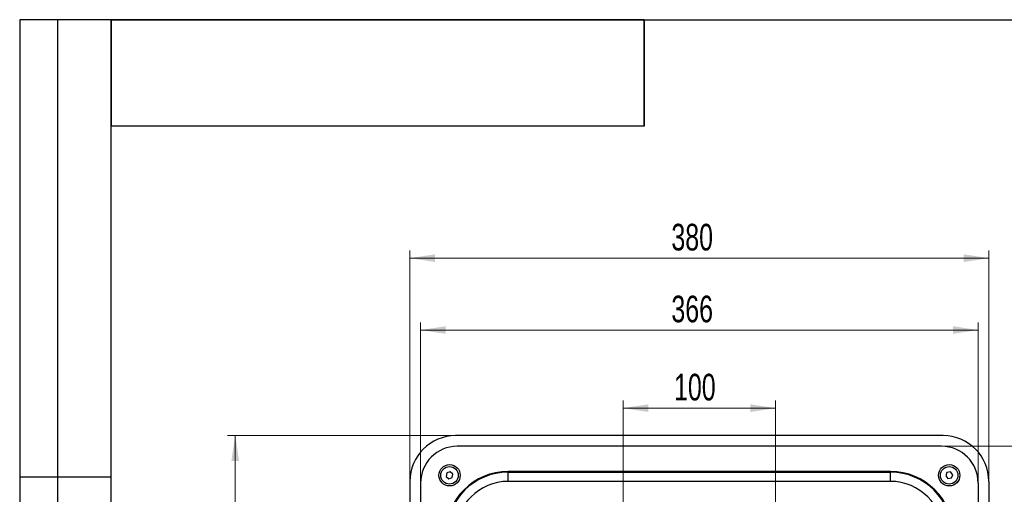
# Model space of a CAD drawing. Header units: millimetres. Extents: x 8 to 415, y 1 to 292.
# Tile 5 of 7: x 8 to 137, y 230 to 292. Entities that reach past the tile are written whole.
import ezdxf

# ---------------------------------------------------------------- set-up
doc = ezdxf.new("R2010")
doc.units = ezdxf.units.MM
doc.styles.add('SLDTEXTSTYLE1', font='TXT', dxfattribs={"width": 0.7})
doc.dimstyles.new('SLDDIMSTYLE0', dxfattribs={"dimtxt": 3.5, "dimasz": 3.302, "dimexe": 0, "dimexo": 0.0625, "dimgap": 0.875, "dimtad": 2, "dimlfac": 5, "dimrnd": 1e-09, "dimzin": 12, "dimdsep": 46, "dimtxsty": 'SLDTEXTSTYLE1', "dimsah": 1, "dimcen": 0.09, "dimadec": 0, "dimazin": 3, "dimtfac": 1, "dimtdec": 3, "dimtofl": 0, "dimtmove": 0, "dimatfit": 3, "dimfxl": 0, "dimfrac": 2, "dimtolj": 1, "dimtzin": 12, "dimarcsym": 0})

# ---------------------------------------------------------------- blocks, each defined once
blk = doc.blocks.new('_D')
at = {"color": 7, "linetype": 'Continuous', "lineweight": 0}
for p, q in [((65.23, 237.39), (35.3, 237.39)), ((36.3, 129.39), (36.3, 237.39)), ((65.23, 129.39), (35.3, 129.39))]:
    blk.add_line(p, q, dxfattribs=at)
at = {"color": 7, "linetype": 'Continuous', "lineweight": 18}
for points in [[(36.3, 237.39), (35.79, 234.08), (36.81, 234.08)], [(36.3, 129.39), (36.81, 132.69), (35.79, 132.69)]]:
    blk.add_solid(points, dxfattribs=at)
at = {"color": 7, "linetype": 'Continuous', "lineweight": 18, "insert": (31.79, 179.54), "char_height": 3.5, "attachment_point": 1, "rotation": 90, "style": 'SLDTEXTSTYLE1'}
blk.add_mtext('540', dxfattribs=at)
blk = doc.blocks.new('_D_1')
at = {"color": 7, "linetype": 'Continuous', "lineweight": 0}
for p, q in [((59.23, 231.39), (59.23, 261.69)), ((135.23, 231.39), (135.23, 261.69)), ((59.23, 260.69), (135.23, 260.69))]:
    blk.add_line(p, q, dxfattribs=at)
at = {"color": 7, "linetype": 'Continuous', "lineweight": 18}
for points in [[(59.23, 260.69), (62.54, 260.18), (62.54, 261.2)], [(135.23, 260.69), (131.93, 261.2), (131.93, 260.18)]]:
    blk.add_solid(points, dxfattribs=at)
at = {"color": 7, "linetype": 'Continuous', "lineweight": 18, "insert": (93.56, 265.2), "char_height": 3.5, "attachment_point": 1, "style": 'SLDTEXTSTYLE1'}
blk.add_mtext('380', dxfattribs=at)
blk = doc.blocks.new('_D_2')
at = {"color": 7, "linetype": 'Continuous', "lineweight": 0}
for p, q in [((60.63, 231.19), (60.63, 252.25)), ((133.83, 231.19), (133.83, 252.25)), ((60.63, 251.25), (133.83, 251.25))]:
    blk.add_line(p, q, dxfattribs=at)
at = {"color": 7, "linetype": 'Continuous', "lineweight": 18}
for points in [[(60.63, 251.25), (63.94, 250.75), (63.94, 251.76)], [(133.83, 251.25), (130.53, 251.76), (130.53, 250.75)]]:
    blk.add_solid(points, dxfattribs=at)
at = {"color": 7, "linetype": 'Continuous', "lineweight": 18, "insert": (93.56, 255.77), "char_height": 3.5, "attachment_point": 1, "style": 'SLDTEXTSTYLE1'}
blk.add_mtext('366', dxfattribs=at)
blk = doc.blocks.new('_D_3')
at = {"color": 7, "linetype": 'Continuous', "lineweight": 0}
for p, q in [((129.03, 235.99), (162.23, 235.99)), ((161.23, 235.99), (161.23, 130.79)), ((129.03, 130.79), (162.23, 130.79))]:
    blk.add_line(p, q, dxfattribs=at)
at = {"color": 7, "linetype": 'Continuous', "lineweight": 18}
for points in [[(161.23, 235.99), (160.73, 232.68), (161.74, 232.68)], [(161.23, 130.79), (161.74, 134.09), (160.73, 134.09)]]:
    blk.add_solid(points, dxfattribs=at)
at = {"color": 7, "linetype": 'Continuous', "lineweight": 18, "insert": (156.72, 179.71), "char_height": 3.5, "attachment_point": 1, "rotation": 90, "style": 'SLDTEXTSTYLE1'}
blk.add_mtext('526', dxfattribs=at)
blk = doc.blocks.new('_D_5')
at = {"color": 7, "linetype": 'Continuous', "lineweight": 0}
for p, q in [((87.23, 215.39), (87.23, 242)), ((107.23, 215.39), (107.23, 242)), ((87.23, 241), (107.23, 241))]:
    blk.add_line(p, q, dxfattribs=at)
at = {"color": 7, "linetype": 'Continuous', "lineweight": 18}
for points in [[(87.23, 241), (90.54, 240.49), (90.54, 241.5)], [(107.23, 241), (103.93, 241.5), (103.93, 240.49)]]:
    blk.add_solid(points, dxfattribs=at)
at = {"color": 7, "linetype": 'Continuous', "lineweight": 18, "insert": (93.91, 245.51), "char_height": 3.5, "attachment_point": 1, "style": 'SLDTEXTSTYLE1'}
blk.add_mtext('100', dxfattribs=at)

msp = doc.modelspace()

# ---------------------------------------------------------------- linework, layer by layer
at = {"color": 7, "linetype": 'Continuous', "lineweight": 25}
for p, q in [((20, 292.0001), (8, 292.0001)), ((8, 292.0001), (8, 172.0001)), ((13, 172.0001), (13, 292.0001)), ((20, 172.0001), (20, 292.0001)), ((20, 5), (20, 292)), ((20, 292), (415, 292)), ((90, 292), (20, 292)), ((20, 292), (20, 278)), ((90, 292), (20, 292)), ((90, 292), (90, 278)), ((90, 278), (90, 292)), ((90, 278), (20, 278)), ((129.2346, 237.3855), (65.2346, 237.3855)), ((129.0346, 235.9855), (65.4346, 235.9855)), ((122.3346, 232.6855), (72.1346, 232.6855)), ((8, 232.0001), (20, 232.0001)), ((64.0904, 232.4935), (63.9958, 232.0414)), ((63.9958, 232.0414), (64.3399, 231.7334)), ((64.5293, 232.6375), (64.0904, 232.4935)), ((64.3399, 231.7334), (64.7788, 231.8774)), ((64.8735, 232.3295), (64.5293, 232.6375)), ((64.7788, 231.8774), (64.8735, 232.3295)), ((72.1346, 231.3855), (72.1346, 232.5855)), ((72.1346, 232.5855), (122.3346, 232.5855)), ((122.3346, 231.3855), (122.3346, 232.5855)), ((129.7436, 232.5442), (129.5785, 232.1128)), ((129.5785, 232.1128), (129.8694, 231.7541)), ((130.1998, 232.6168), (129.7436, 232.5442)), ((129.8694, 231.7541), (130.3256, 231.8268)), ((130.4907, 232.2581), (130.1998, 232.6168)), ((130.3256, 231.8268), (130.4907, 232.2581)), ((59.2346, 231.3855), (59.2346, 135.3855)), ((60.6346, 231.1855), (60.6346, 135.5855)), ((122.3346, 231.3855), (72.1346, 231.3855)), ((133.8346, 231.1855), (133.8346, 135.5855)), ((135.2346, 231.3855), (135.2346, 135.3855))]:
    msp.add_line(p, q, dxfattribs=at)
for centre, radius in [((64.4346, 232.1855), 1.4), ((64.4346, 232.1855), 1.15), ((130.0346, 232.1855), 1.4), ((130.0346, 232.1855), 1.15)]:
    msp.add_circle(centre, radius, dxfattribs=at)
for centre, radius, start, end in [((65.2346, 231.3855), 6, 90, 180), ((129.2346, 231.3855), 6, 0, 90), ((65.4346, 231.1855), 4.8, 90, 180), ((129.0346, 231.1855), 4.8, 0, 90), ((72.1346, 224.4855), 8.2, 90, 180), ((122.3346, 224.4855), 8.2, 0, 90), ((72.1346, 224.4855), 8.1, 90, 180), ((122.3346, 224.4855), 8.1, 0, 90), ((72.1346, 224.4855), 6.9, 90, 180), ((122.3346, 224.4855), 6.9, 0, 90)]:
    msp.add_arc(centre, radius, start, end, dxfattribs=at)

# ---------------------------------------------------------------- dimensions: what is measured, and where the dimension line sits
at = {"color": 7, "linetype": 'Continuous', "lineweight": 18}
for base, p1, p2, picture, middle in [((135.2346, 260.6923), (59.2346, 231.3855), (135.2346, 231.3855), '_D_1', (97.2346, 260.6923)), ((133.8346, 251.2542), (60.6346, 231.1855), (133.8346, 231.1855), '_D_2', (97.2346, 251.2542))]:
    dim = msp.add_linear_dim(base=base, p1=p1, p2=p2, dimstyle='SLDDIMSTYLE0', dxfattribs=at)
    dim.commit()
    dim.dimension.update_dxf_attribs({"geometry": picture, "text_midpoint": middle, "dimtype": 160})
for base, p1, p2, angle, picture, middle in [((107.2346, 240.9954), (87.2346, 215.3855), (107.2346, 215.3855), 0, '_D_5', (97.2346, 240.9954)), ((36.2972, 237.3855), (65.2346, 129.3855), (65.2346, 237.3855), 90, '_D', (36.2972, 183.3855)), ((161.2346, 130.7855), (129.0346, 235.9855), (129.0346, 130.7855), 90, '_D_3', (161.2346, 183.3855))]:
    dim = msp.add_linear_dim(base=base, p1=p1, p2=p2, angle=angle, dimstyle='SLDDIMSTYLE0', dxfattribs=at)
    dim.commit()
    dim.dimension.update_dxf_attribs({"geometry": picture, "text_midpoint": middle, "dimtype": 160})

doc.saveas('drawing.dxf')
